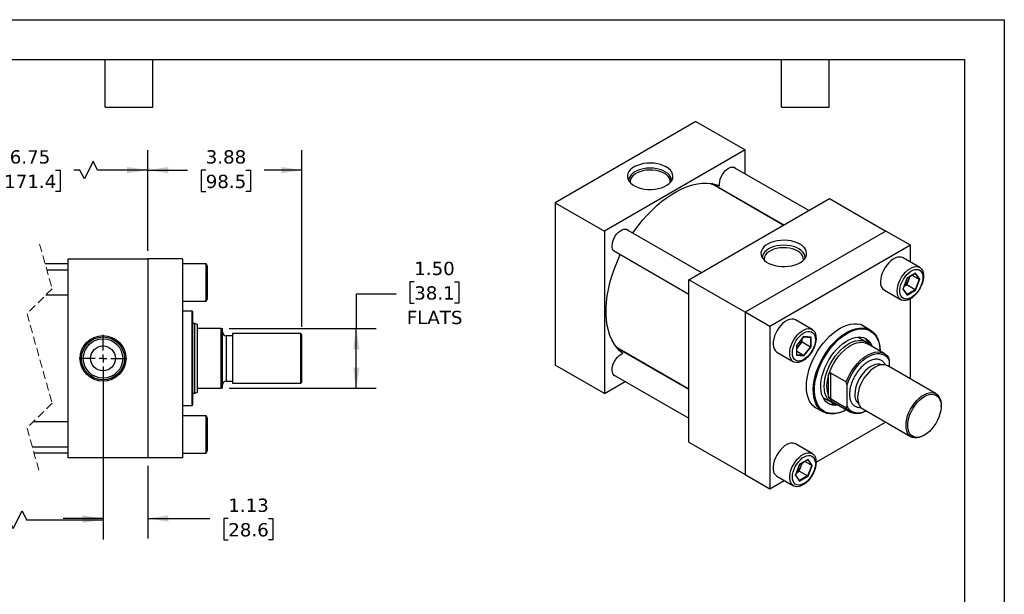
# Model space of a CAD drawing. Header units: inches. Extents: x 0 to 44, y 0 to 34.
# Tile 3 of 3: x 19.3 to 44, y 19.6 to 34. Entities that reach past the tile are written whole.
import ezdxf

# ---------------------------------------------------------------- set-up
doc = ezdxf.new("R2010")
doc.units = ezdxf.units.IN
doc.header["$LTSCALE"] = 4
doc.header["$MEASUREMENT"] = 0
for name, pattern in [('SLD-Center', [0.75, 0.6, -0.05, 0.05, -0.05]), ('SLD-Dashed', [0.075, 0.05, -0.025]), ('SLD-Solid', [0])]:
    doc.linetypes.add(name, pattern=pattern)
doc.layers.add('CENTER', color=40, linetype='SLD-Center')
doc.layers.add('DIMENSIONS', color=140, linetype='SLD-Solid', lineweight=25)
doc.layers.add('TEXT', color=140, linetype='SLD-Solid', lineweight=25)
doc.styles.add('SLDTEXTSTYLE0', font='VERDANA.TTF')
doc.dimstyles.new('SLDDIMSTYLE0', dxfattribs={"dimtxt": 0.339844, "dimasz": 0.52, "dimexe": 0, "dimexo": 0.0625, "dimgap": 0.084961, "dimtad": 0, "dimtih": 1, "dimtoh": 1, "dimrnd": 1e-09, "dimzin": 12, "dimdsep": 46, "dimtxsty": 'SLDTEXTSTYLE0', "dimsah": 1, "dimcen": 0.09, "dimadec": 0, "dimazin": 3, "dimtfac": 1, "dimtofl": 0, "dimtmove": 0, "dimatfit": 3, "dimfxl": 0, "dimfrac": 2, "dimtolj": 1, "dimtzin": 12, "dimarcsym": 0})
doc.dimstyles.new('SLDDIMSTYLE1', dxfattribs={"dimtxt": 0.339844, "dimasz": 0.52, "dimexe": 0, "dimexo": 0.0625, "dimgap": 0.084961, "dimtad": 0, "dimtih": 1, "dimtoh": 1, "dimrnd": 1e-09, "dimzin": 12, "dimdsep": 46, "dimtxsty": 'SLDTEXTSTYLE0', "dimsah": 1, "dimcen": 0.09, "dimadec": 0, "dimazin": 3, "dimtfac": 1, "dimtmove": 0, "dimatfit": 0, "dimfxl": 0, "dimfrac": 2, "dimtolj": 1, "dimtzin": 12, "dimarcsym": 0})
doc.dimstyles.new('SLDDIMSTYLE3', dxfattribs={"dimtxt": 0.339844, "dimasz": 0.52, "dimexe": 0, "dimexo": 0.0625, "dimgap": 0.084961, "dimtad": 0, "dimtih": 1, "dimtoh": 1, "dimrnd": 1e-09, "dimzin": 4, "dimdsep": 46, "dimtxsty": 'SLDTEXTSTYLE0', "dimsah": 1, "dimcen": 0.09, "dimadec": 0, "dimazin": 1, "dimtfac": 1, "dimtofl": 0, "dimtmove": 0, "dimatfit": 3, "dimfxl": 0, "dimfrac": 2, "dimtolj": 1, "dimtzin": 12, "dimarcsym": 0})

# ---------------------------------------------------------------- blocks, each defined once
blk = doc.blocks.new('_D_12')
at = {"layer": 'DIMENSIONS'}
for p, q in [((16.374, 28.185), (16.374, 30.718)), ((22.473, 28.185), (22.473, 30.718)), ((21.102, 30.44), (20.88, 29.996)), ((21.213, 30.218), (21.102, 30.44)), ((16.374, 30.218), (18.402, 30.218)), ((18.863, 30.218), (18.748, 30.218)), ((18.748, 30.218), (18.748, 29.678)), ((20.155, 30.218), (20.269, 30.218)), ((20.269, 30.218), (20.269, 29.678)), ((20.768, 30.218), (20.616, 30.218)), ((20.88, 29.996), (20.768, 30.218)), ((22.473, 30.218), (21.213, 30.218)), ((18.748, 29.678), (18.863, 29.678)), ((20.269, 29.678), (20.155, 29.678))]:
    blk.add_line(p, q, dxfattribs=at)
for points in [[(16.374, 30.218), (16.894, 30.138), (16.894, 30.298)], [(22.473, 30.218), (21.953, 30.298), (21.953, 30.138)]]:
    blk.add_solid(points, dxfattribs=at)
at = {"layer": 'DIMENSIONS', "char_height": 0.3333, "attachment_point": 1, "style": 'SLDTEXTSTYLE0'}
for s, insert in [('6.75', (19.004, 30.718)), ('171.4', (18.863, 30.101))]:
    blk.add_mtext(s, dxfattribs=dict(at, insert=insert))
blk = doc.blocks.new('_D_13')
at = {"layer": 'DIMENSIONS'}
for p, q in [((22.473, 28.185), (22.473, 30.718)), ((26.349, 26.279), (26.349, 30.718)), ((22.473, 30.218), (23.47, 30.218)), ((23.93, 30.218), (23.816, 30.218)), ((23.816, 30.218), (23.816, 29.678)), ((24.94, 30.218), (25.054, 30.218)), ((25.054, 30.218), (25.054, 29.678)), ((26.349, 30.218), (25.401, 30.218)), ((23.816, 29.678), (23.93, 29.678)), ((25.054, 29.678), (24.94, 29.678))]:
    blk.add_line(p, q, dxfattribs=at)
for points in [[(22.473, 30.218), (22.993, 30.138), (22.993, 30.298)], [(26.349, 30.218), (25.829, 30.298), (25.829, 30.138)]]:
    blk.add_solid(points, dxfattribs=at)
at = {"layer": 'DIMENSIONS', "char_height": 0.3333, "attachment_point": 1, "style": 'SLDTEXTSTYLE0'}
for s, insert in [('3.88', (23.93, 30.718)), ('98.5', (23.93, 30.101))]:
    blk.add_mtext(s, dxfattribs=dict(at, insert=insert))
blk = doc.blocks.new('_D_14')
at = {"layer": 'DIMENSIONS'}
for p, q in [((29.17, 27.413), (29.056, 27.413)), ((29.056, 27.413), (29.056, 26.873)), ((30.18, 27.413), (30.294, 27.413)), ((30.294, 27.413), (30.294, 26.873)), ((28.714, 27.096), (27.714, 27.096)), ((27.714, 27.096), (27.714, 26.235)), ((29.056, 26.873), (29.17, 26.873)), ((30.294, 26.873), (30.18, 26.873)), ((24.517, 26.235), (28.214, 26.235)), ((27.714, 24.735), (27.714, 26.235)), ((24.517, 24.735), (28.214, 24.735))]:
    blk.add_line(p, q, dxfattribs=at)
for points in [[(27.714, 26.235), (27.634, 25.715), (27.794, 25.715)], [(27.714, 24.735), (27.794, 25.255), (27.634, 25.255)]]:
    blk.add_solid(points, dxfattribs=at)
at = {"layer": 'DIMENSIONS', "char_height": 0.3333, "attachment_point": 1, "style": 'SLDTEXTSTYLE0'}
for s, insert in [('1.50', (29.17, 27.913)), ('38.1', (29.17, 27.297)), ('FLATS', (28.983, 26.681))]:
    blk.add_mtext(s, dxfattribs=dict(at, insert=insert))
blk = doc.blocks.new('_D_15')
at = {"layer": 'DIMENSIONS'}
for p, q in [((17.249, 25.285), (17.249, 20.929)), ((21.348, 25.285), (21.348, 20.929)), ((19.093, 21.206), (19.315, 21.651)), ((19.315, 21.651), (19.426, 21.429)), ((14.745, 21.429), (14.631, 21.429)), ((14.631, 21.429), (14.631, 20.889)), ((16.038, 21.429), (16.152, 21.429)), ((16.152, 21.429), (16.152, 20.889)), ((17.249, 21.429), (16.498, 21.429)), ((17.249, 21.429), (18.982, 21.429)), ((18.982, 21.429), (19.093, 21.206)), ((19.426, 21.429), (21.348, 21.429)), ((14.631, 20.889), (14.745, 20.889)), ((16.152, 20.889), (16.038, 20.889))]:
    blk.add_line(p, q, dxfattribs=at)
for points in [[(17.249, 21.429), (17.769, 21.349), (17.769, 21.509)], [(21.348, 21.429), (20.828, 21.509), (20.828, 21.349)]]:
    blk.add_solid(points, dxfattribs=at)
at = {"layer": 'DIMENSIONS', "char_height": 0.3333, "attachment_point": 1, "style": 'SLDTEXTSTYLE0'}
for s, insert in [('4.75', (14.887, 21.928)), ('120.6', (14.745, 21.312))]:
    blk.add_mtext(s, dxfattribs=dict(at, insert=insert))
blk = doc.blocks.new('_D_16')
at = {"layer": 'DIMENSIONS'}
for p, q in [((21.348, 25.285), (21.348, 20.96)), ((22.473, 22.785), (22.473, 20.96)), ((21.348, 21.46), (20.348, 21.46)), ((22.473, 21.46), (24.035, 21.46)), ((24.496, 21.46), (24.382, 21.46)), ((24.382, 21.46), (24.382, 20.92)), ((25.506, 21.46), (25.62, 21.46)), ((25.62, 21.46), (25.62, 20.92)), ((24.382, 20.92), (24.496, 20.92)), ((25.62, 20.92), (25.506, 20.92))]:
    blk.add_line(p, q, dxfattribs=at)
for points in [[(21.348, 21.46), (20.828, 21.54), (20.828, 21.38)], [(22.473, 21.46), (22.993, 21.38), (22.993, 21.54)]]:
    blk.add_solid(points, dxfattribs=at)
at = {"layer": 'DIMENSIONS', "char_height": 0.3333, "attachment_point": 1, "style": 'SLDTEXTSTYLE0'}
for s, insert in [('1.13', (24.496, 21.96)), ('28.6', (24.496, 21.343))]:
    blk.add_mtext(s, dxfattribs=dict(at, insert=insert))
blk = doc.blocks.new('SW_CENTERMARKSYMBOL_4')
at = {"layer": 'CENTER', "color": 0}
for p, q in [((0, 0.2), (0, 0.595)), ((-0.2, 0), (-0.595, 0)), ((0, 0), (-0.1, 0)), ((0, 0), (0, 0.1)), ((0, 0), (0, -0.1)), ((0, 0), (0.1, 0)), ((0.2, 0), (0.595, 0)), ((0, -0.2), (0, -0.595))]:
    blk.add_line(p, q, dxfattribs=at)

msp = doc.modelspace()

# ---------------------------------------------------------------- linework, layer by layer
at = {"color": 7, "linetype": 'SLD-Solid'}
for p, q in [((0, 34), (44, 34)), ((44, 34), (44, 0))]:
    msp.add_line(p, q, dxfattribs=at)
for p, q in [((36.248, 31.441), (32.712, 29.4)), ((36.248, 31.441), (37.485, 30.726)), ((37.485, 30.726), (33.95, 28.685)), ((37.485, 30.124), (37.485, 30.726)), ((39.084, 29.201), (37.19, 30.294)), ((36.677, 29.87), (36.662, 29.878)), ((36.682, 29.866), (38.459, 28.84)), ((38.446, 28.832), (36.706, 29.836)), ((36.071, 27.461), (39.606, 29.502)), ((39.606, 29.502), (41.021, 28.685)), ((32.712, 29.4), (33.95, 28.685)), ((32.712, 29.4), (32.712, 25.317)), ((37.485, 29.386), (37.485, 29.402)), ((36.383, 27.641), (34.489, 28.735)), ((33.95, 28.685), (33.95, 24.603)), ((41.021, 28.685), (37.485, 26.644)), ((41.639, 28.328), (41.021, 28.685)), ((41.639, 28.328), (38.104, 26.287)), ((41.639, 27.906), (41.639, 28.328)), ((20.473, 22.985), (20.473, 27.985)), ((20.473, 27.985), (22.473, 27.985)), ((22.473, 27.985), (22.473, 22.985)), ((23.348, 27.985), (22.473, 27.985)), ((23.348, 27.985), (23.348, 22.985)), ((34.176, 28.194), (36.071, 27.1)), ((41.874, 27.771), (41.457, 28.012)), ((20.473, 27.86), (19.894, 27.86)), ((23.938, 27.864), (23.348, 27.864)), ((23.973, 27.804), (23.938, 27.864)), ((23.938, 26.926), (23.938, 27.864)), ((23.973, 26.986), (23.973, 27.804)), ((20.473, 27.707), (19.937, 27.707)), ((41.558, 27.502), (41.452, 27.228)), ((41.455, 27.232), (41.559, 27.499)), ((41.77, 27.624), (41.558, 27.502)), ((41.559, 27.499), (41.765, 27.618)), ((41.6, 27.462), (41.63, 27.54)), ((41.861, 27.472), (41.687, 27.573)), ((41.861, 27.472), (41.759, 27.209)), ((41.761, 27.615), (41.861, 27.472)), ((41.876, 27.473), (41.77, 27.624)), ((41.77, 27.2), (41.876, 27.473)), ((37.485, 26.644), (36.071, 27.461)), ((36.071, 23.378), (36.071, 27.461)), ((41.452, 27.228), (41.558, 27.077)), ((41.557, 27.09), (41.456, 27.233)), ((41.478, 27.289), (41.549, 27.331)), ((41.549, 27.331), (41.6, 27.462)), ((41.759, 27.209), (41.549, 27.331)), ((19.914, 27.082), (20.473, 27.082)), ((23.938, 26.926), (23.973, 26.986)), ((40.988, 27.2), (41.405, 26.959)), ((41.759, 27.209), (41.555, 27.092)), ((41.558, 27.077), (41.77, 27.2)), ((41.639, 24.968), (41.639, 26.982)), ((23.348, 26.926), (23.938, 26.926)), ((23.585, 26.672), (23.348, 26.672)), ((23.605, 26.652), (23.585, 26.672)), ((23.585, 24.298), (23.585, 26.672)), ((23.605, 25.485), (23.605, 26.652)), ((37.485, 26.644), (37.485, 22.562)), ((38.104, 26.287), (37.485, 26.644)), ((23.659, 26.36), (23.605, 26.36)), ((23.724, 26.336), (23.659, 26.36)), ((23.659, 24.61), (23.659, 26.36)), ((23.724, 26.266), (23.724, 26.336)), ((23.724, 24.704), (23.724, 26.266)), ((24.317, 26.235), (23.755, 26.235)), ((24.317, 24.735), (24.317, 26.235)), ((24.317, 26.235), (24.349, 26.235)), ((24.349, 24.735), (24.349, 26.235)), ((38.104, 26.287), (38.104, 22.205)), ((39.173, 26.212), (38.755, 26.453)), ((40.633, 26.198), (40.396, 26.334)), ((24.599, 26.054), (24.444, 26.054)), ((24.444, 26.054), (24.444, 24.915)), ((26.317, 26.11), (24.599, 26.11)), ((24.599, 26.11), (24.599, 24.86)), ((26.349, 26.079), (26.317, 26.11)), ((26.317, 24.86), (26.317, 26.11)), ((26.349, 25.485), (26.349, 26.079)), ((38.963, 26.036), (38.779, 25.808)), ((38.782, 25.808), (38.962, 26.032)), ((38.96, 26.03), (39.135, 26.014)), ((39.147, 26.02), (38.963, 26.036)), ((39.133, 26.015), (39.133, 25.779)), ((39.147, 25.775), (39.147, 26.02)), ((40.529, 25.897), (40.316, 26.02)), ((34.273, 25.74), (34.287, 25.731)), ((38.779, 25.808), (38.779, 25.563)), ((38.782, 25.57), (38.782, 25.808)), ((38.782, 25.726), (38.834, 25.791)), ((38.834, 25.791), (38.923, 25.901)), ((38.923, 25.901), (38.923, 25.983)), ((38.923, 25.901), (39.133, 25.779)), ((39.133, 25.779), (38.956, 25.56)), ((38.963, 25.546), (39.147, 25.775)), ((40.983, 25.608), (40.563, 25.85)), ((36.071, 24.702), (34.293, 25.728)), ((34.321, 25.721), (34.346, 25.698)), ((34.331, 25.722), (36.071, 24.718)), ((38.286, 25.64), (38.704, 25.399)), ((38.779, 25.563), (38.963, 25.546)), ((38.956, 25.56), (38.782, 25.66)), ((38.956, 25.56), (38.782, 25.575)), ((23.605, 24.318), (23.605, 25.485)), ((26.349, 24.891), (26.349, 25.485)), ((33.95, 24.603), (32.712, 25.317)), ((35.097, 25.265), (35.11, 25.273)), ((42.284, 24.595), (41.069, 25.297)), ((41.11, 25.435), (41.11, 25.273)), ((34.176, 25.074), (36.071, 23.981)), ((39.585, 24.517), (39.585, 25.071)), ((39.629, 25.123), (40.027, 24.894)), ((39.629, 25.123), (39.629, 24.465)), ((24.444, 24.915), (24.599, 24.915)), ((24.599, 24.86), (26.317, 24.86)), ((26.317, 24.86), (26.349, 24.891)), ((33.95, 24.603), (34.472, 24.904)), ((40.049, 24.28), (40.049, 24.823)), ((23.605, 24.61), (23.659, 24.61)), ((23.659, 24.61), (23.724, 24.633)), ((23.724, 24.633), (23.724, 24.704)), ((23.755, 24.735), (24.317, 24.735)), ((24.349, 24.735), (24.317, 24.735)), ((39.441, 24.505), (39.654, 24.381)), ((23.348, 24.298), (23.585, 24.298)), ((23.585, 24.298), (23.605, 24.318)), ((39.209, 24.278), (39.446, 24.142)), ((40.027, 24.235), (39.629, 24.465)), ((39.712, 24.375), (40.132, 24.133)), ((42.413, 24.284), (42.413, 24.309)), ((23.938, 24.044), (23.348, 24.044)), ((23.973, 23.984), (23.938, 24.044)), ((23.938, 23.106), (23.938, 24.044)), ((40.444, 24.214), (41.659, 23.513)), ((20.473, 23.887), (19.594, 23.887)), ((23.973, 23.575), (23.973, 23.984)), ((39.27, 22.878), (41.015, 23.885)), ((23.973, 23.166), (23.973, 23.575)), ((41.972, 23.544), (41.994, 23.557)), ((19.571, 23.262), (20.473, 23.262)), ((36.071, 23.378), (37.485, 22.562)), ((39.173, 23.092), (38.755, 23.333)), ((19.614, 23.11), (20.473, 23.11)), ((23.348, 23.106), (23.938, 23.106)), ((23.938, 23.106), (23.973, 23.166)), ((22.473, 22.985), (20.473, 22.985)), ((23.348, 22.985), (22.473, 22.985)), ((38.857, 22.823), (38.751, 22.549)), ((38.754, 22.553), (38.858, 22.82)), ((38.848, 22.652), (38.899, 22.784)), ((39.069, 22.946), (38.857, 22.823)), ((38.858, 22.82), (39.064, 22.939)), ((38.899, 22.784), (38.929, 22.861)), ((39.16, 22.794), (38.986, 22.894)), ((39.16, 22.794), (39.058, 22.531)), ((39.06, 22.937), (39.16, 22.794)), ((39.175, 22.795), (39.069, 22.946)), ((39.069, 22.521), (39.175, 22.795)), ((37.485, 22.562), (38.104, 22.205)), ((38.286, 22.521), (38.704, 22.28)), ((38.751, 22.549), (38.857, 22.398)), ((38.856, 22.411), (38.755, 22.555)), ((38.777, 22.611), (38.848, 22.652)), ((39.058, 22.531), (38.848, 22.652)), ((39.058, 22.531), (38.854, 22.413)), ((38.857, 22.398), (39.069, 22.521)), ((38.104, 22.205), (38.469, 22.416))]:
    msp.add_line(p, q)
at = {"color": 7, "linetype": 'SLD-Dashed', "lineweight": 18}
for p, q in [((19.754, 28.36), (20.069, 27.237)), ((20.069, 27.237), (19.439, 26.607)), ((19.439, 26.607), (20.069, 24.362)), ((20.069, 24.362), (19.439, 23.732)), ((19.439, 23.732), (19.754, 22.61))]:
    msp.add_line(p, q, dxfattribs=at)
at = {"flags": 128}
for points in [[(35.505, 30.297), (35.438, 30.33), (35.363, 30.357), (35.283, 30.377), (35.197, 30.389), (35.11, 30.394), (35.022, 30.391), (34.936, 30.381), (34.854, 30.363), (34.778, 30.338), (34.709, 30.306), (34.649, 30.269), (34.6, 30.227), (34.563, 30.181), (34.538, 30.132), (34.526, 30.082), (34.528, 30.031), (34.543, 29.981), (34.571, 29.933), (34.611, 29.888), (34.663, 29.847), (34.725, 29.811), (34.796, 29.781), (34.874, 29.758), (34.957, 29.742), (35.044, 29.733), (35.132, 29.732), (35.219, 29.739), (35.303, 29.753), (35.383, 29.775), (35.456, 29.803), (35.52, 29.838), (35.575, 29.878), (35.618, 29.922), (35.649, 29.969), (35.668, 30.019), (35.673, 30.069), (35.664, 30.12), (35.643, 30.169), (35.608, 30.216), (35.562, 30.259), (35.505, 30.297)], [(35.48, 30.177), (35.416, 30.209), (35.344, 30.234), (35.266, 30.253), (35.183, 30.264), (35.099, 30.268), (35.015, 30.264), (34.932, 30.253), (34.854, 30.234), (34.782, 30.209), (34.718, 30.177), (34.663, 30.14), (34.619, 30.098), (34.586, 30.053), (34.566, 30.005), (34.56, 29.957), (34.56, 29.949)], [(35.456, 30.134), (35.392, 30.166), (35.32, 30.19), (35.243, 30.208), (35.161, 30.217), (35.078, 30.219), (34.995, 30.214), (34.916, 30.2), (34.841, 30.179), (34.773, 30.151), (34.714, 30.117), (34.666, 30.078), (34.629, 30.034), (34.605, 29.988), (34.595, 29.941), (34.596, 29.903)], [(36.846, 29.823), (36.842, 29.874), (36.847, 29.93), (36.861, 29.989), (36.884, 30.048), (36.914, 30.106), (36.951, 30.16), (36.993, 30.206), (37.038, 30.245), (37.084, 30.273), (37.129, 30.291), (37.172, 30.296), (37.211, 30.289), (37.244, 30.27), (37.259, 30.254)], [(35.601, 29.903), (35.603, 29.916), (35.6, 29.965), (35.582, 30.012), (35.552, 30.056), (35.509, 30.098), (35.456, 30.134)], [(35.638, 29.949), (35.638, 29.957), (35.631, 30.005), (35.612, 30.053), (35.579, 30.098), (35.535, 30.14), (35.48, 30.177)], [(34.664, 28.634), (34.69, 28.672), (34.797, 28.818), (34.909, 28.958), (35.025, 29.09), (35.146, 29.215), (35.269, 29.33), (35.396, 29.436), (35.524, 29.533), (35.653, 29.618), (35.782, 29.693), (35.912, 29.757), (36.04, 29.808), (36.166, 29.848), (36.289, 29.875), (36.41, 29.89), (36.527, 29.892), (36.639, 29.881), (36.745, 29.859), (36.846, 29.823)], [(36.706, 29.836), (36.661, 29.86), (36.603, 29.886)], [(36.734, 29.836), (36.709, 29.843), (36.703, 29.845)], [(36.844, 29.756), (36.835, 29.765), (36.766, 29.817)], [(37.162, 29.589), (37.177, 29.57), (37.186, 29.559)], [(34.245, 28.154), (34.236, 28.156), (34.201, 28.171), (34.174, 28.197), (34.154, 28.234), (34.143, 28.28), (34.141, 28.332), (34.149, 28.389), (34.166, 28.449), (34.192, 28.508), (34.224, 28.565), (34.263, 28.616), (34.306, 28.661), (34.351, 28.696), (34.398, 28.721), (34.442, 28.734), (34.484, 28.736), (34.521, 28.725), (34.552, 28.702), (34.558, 28.695)], [(38.863, 28.358), (38.796, 28.392), (38.722, 28.418), (38.641, 28.438), (38.556, 28.451), (38.468, 28.455), (38.381, 28.453), (38.295, 28.442), (38.213, 28.424), (38.136, 28.399), (38.067, 28.367), (38.008, 28.33), (37.958, 28.288), (37.921, 28.242), (37.896, 28.193), (37.884, 28.143), (37.886, 28.092), (37.901, 28.043), (37.929, 27.994), (37.97, 27.949), (38.022, 27.908), (38.084, 27.873), (38.155, 27.843), (38.233, 27.819), (38.316, 27.803), (38.402, 27.794), (38.49, 27.793), (38.577, 27.8), (38.662, 27.815), (38.741, 27.836), (38.814, 27.865), (38.878, 27.899), (38.933, 27.939), (38.976, 27.983), (39.008, 28.03), (39.026, 28.08), (39.031, 28.131), (39.023, 28.181), (39.001, 28.23), (38.967, 28.277), (38.92, 28.32), (38.863, 28.358)], [(38.839, 28.238), (38.774, 28.27), (38.702, 28.295), (38.624, 28.314), (38.542, 28.325), (38.457, 28.329), (38.373, 28.325), (38.291, 28.314), (38.213, 28.295), (38.14, 28.27), (38.076, 28.238), (38.021, 28.201), (37.977, 28.159), (37.945, 28.114), (37.925, 28.067), (37.918, 28.018), (37.918, 28.01)], [(38.807, 28.184), (38.745, 28.215), (38.675, 28.239), (38.599, 28.256), (38.519, 28.266), (38.437, 28.267), (38.356, 28.262), (38.277, 28.248), (38.204, 28.227), (38.137, 28.2), (38.08, 28.167), (38.032, 28.128), (37.996, 28.086), (37.973, 28.041), (37.963, 27.994), (37.965, 27.954)], [(38.996, 28.01), (38.996, 28.018), (38.99, 28.067), (38.97, 28.114), (38.938, 28.159), (38.894, 28.201), (38.839, 28.238)], [(34.412, 25.607), (34.331, 25.677), (34.258, 25.758), (34.193, 25.85), (34.137, 25.952), (34.089, 26.064), (34.051, 26.185), (34.022, 26.314), (34.003, 26.451), (33.993, 26.594), (33.993, 26.744), (34.003, 26.898), (34.022, 27.057), (34.051, 27.22), (34.089, 27.385), (34.137, 27.551), (34.193, 27.719), (34.258, 27.885), (34.331, 28.051), (34.351, 28.093)], [(38.95, 27.954), (38.952, 27.97), (38.949, 28.017), (38.932, 28.064), (38.902, 28.107), (38.86, 28.148), (38.807, 28.184)], [(41.457, 28.012), (41.419, 28.027), (41.371, 28.034), (41.319, 28.028), (41.264, 28.01), (41.208, 27.98), (41.152, 27.94), (41.098, 27.89), (41.048, 27.831), (41.003, 27.767), (40.964, 27.697), (40.933, 27.625), (40.909, 27.553), (40.895, 27.482), (40.89, 27.414)], [(41.308, 27.173), (41.313, 27.241), (41.327, 27.312), (41.35, 27.384), (41.382, 27.456), (41.42, 27.526), (41.466, 27.59), (41.516, 27.649), (41.57, 27.699), (41.625, 27.739), (41.682, 27.769), (41.737, 27.787), (41.789, 27.793), (41.837, 27.786), (41.879, 27.768), (41.914, 27.738), (41.942, 27.697), (41.96, 27.646), (41.97, 27.588), (41.97, 27.523), (41.96, 27.453), (41.942, 27.381), (41.914, 27.309), (41.879, 27.238), (41.837, 27.171), (41.789, 27.109), (41.737, 27.055), (41.682, 27.009), (41.625, 26.974), (41.57, 26.95), (41.516, 26.938), (41.466, 26.938), (41.42, 26.951), (41.382, 26.975), (41.35, 27.011), (41.327, 27.057), (41.313, 27.111), (41.308, 27.173)], [(41.953, 27.518), (41.949, 27.455), (41.935, 27.39), (41.912, 27.323), (41.882, 27.257), (41.844, 27.194), (41.801, 27.136), (41.753, 27.085), (41.703, 27.042), (41.651, 27.009), (41.6, 26.988), (41.55, 26.978), (41.505, 26.98), (41.464, 26.994), (41.43, 27.019), (41.403, 27.055), (41.385, 27.101), (41.376, 27.154), (41.376, 27.214), (41.385, 27.278), (41.403, 27.345), (41.43, 27.412), (41.464, 27.477), (41.505, 27.537), (41.55, 27.592), (41.6, 27.639), (41.651, 27.677), (41.703, 27.704), (41.753, 27.72), (41.801, 27.724), (41.844, 27.716), (41.882, 27.696), (41.912, 27.665), (41.935, 27.624), (41.949, 27.574), (41.953, 27.518)], [(38.755, 26.453), (38.75, 26.455), (38.707, 26.471), (38.658, 26.474), (38.605, 26.465), (38.549, 26.444), (38.493, 26.412), (38.437, 26.369), (38.384, 26.316), (38.335, 26.256), (38.291, 26.19), (38.254, 26.12), (38.225, 26.048), (38.204, 25.975), (38.192, 25.905), (38.19, 25.839), (38.197, 25.779), (38.213, 25.726), (38.239, 25.683), (38.272, 25.65), (38.286, 25.64)], [(38.938, 25.422), (38.882, 25.396), (38.828, 25.38), (38.777, 25.378), (38.73, 25.387), (38.689, 25.409), (38.656, 25.442), (38.631, 25.485), (38.614, 25.538), (38.607, 25.598), (38.609, 25.664), (38.621, 25.734), (38.642, 25.807), (38.672, 25.879), (38.709, 25.949), (38.753, 26.015), (38.802, 26.075), (38.855, 26.128), (38.91, 26.171), (38.967, 26.203), (39.022, 26.224), (39.075, 26.233), (39.124, 26.23), (39.168, 26.214), (39.205, 26.187), (39.235, 26.149), (39.255, 26.101), (39.267, 26.044), (39.27, 25.98), (39.263, 25.912), (39.246, 25.84), (39.221, 25.768), (39.187, 25.696), (39.147, 25.628), (39.1, 25.564), (39.049, 25.508), (38.994, 25.46), (38.938, 25.422)], [(39.347, 24.199), (39.306, 24.215), (39.244, 24.251), (39.188, 24.298), (39.14, 24.356), (39.1, 24.424), (39.068, 24.501), (39.045, 24.586), (39.031, 24.679), (39.027, 24.779), (39.031, 24.883), (39.045, 24.992), (39.068, 25.104), (39.1, 25.218), (39.14, 25.332), (39.188, 25.445), (39.244, 25.557), (39.306, 25.665), (39.375, 25.769), (39.449, 25.868), (39.528, 25.959), (39.61, 26.044), (39.696, 26.119), (39.783, 26.186), (39.872, 26.242), (39.96, 26.288), (40.047, 26.322), (40.133, 26.345), (40.215, 26.356), (40.294, 26.355), (40.368, 26.343), (40.437, 26.318), (40.499, 26.282), (40.534, 26.255)], [(40.027, 24.194), (39.95, 24.154), (39.862, 24.12), (39.775, 24.097), (39.692, 24.087), (39.613, 24.089), (39.539, 24.103), (39.47, 24.129), (39.407, 24.167), (39.352, 24.216), (39.305, 24.276), (39.266, 24.346), (39.236, 24.426), (39.214, 24.514), (39.202, 24.609), (39.2, 24.711), (39.207, 24.818), (39.224, 24.929), (39.25, 25.043), (39.284, 25.158), (39.328, 25.273), (39.379, 25.387), (39.438, 25.499), (39.503, 25.607), (39.575, 25.709), (39.652, 25.806), (39.733, 25.896), (39.818, 25.977), (39.906, 26.049), (39.994, 26.112), (40.084, 26.163), (40.173, 26.204), (40.26, 26.232), (40.345, 26.249), (40.426, 26.253), (40.503, 26.245), (40.575, 26.225), (40.64, 26.193), (40.699, 26.149), (40.751, 26.095), (40.794, 26.029), (40.829, 25.954), (40.854, 25.87), (40.871, 25.779), (40.878, 25.68), (40.878, 25.668)], [(38.963, 26.125), (39.015, 26.15), (39.065, 26.163), (39.111, 26.164), (39.153, 26.153), (39.189, 26.13), (39.218, 26.096), (39.238, 26.053), (39.249, 26.001), (39.252, 25.943), (39.245, 25.88), (39.229, 25.813), (39.204, 25.747), (39.172, 25.681), (39.133, 25.619), (39.088, 25.563), (39.04, 25.514), (38.989, 25.474), (38.937, 25.444), (38.886, 25.425), (38.837, 25.418), (38.793, 25.423), (38.754, 25.44), (38.722, 25.468), (38.697, 25.506), (38.681, 25.554), (38.674, 25.609), (38.676, 25.671), (38.688, 25.736), (38.708, 25.802), (38.737, 25.869), (38.773, 25.933), (38.815, 25.992), (38.861, 26.045), (38.911, 26.09), (38.963, 26.125)], [(40.027, 24.194), (40.009, 24.185), (39.922, 24.145), (39.836, 24.117), (39.753, 24.101), (39.673, 24.096), (39.597, 24.104), (39.527, 24.124), (39.462, 24.155), (39.404, 24.198), (39.354, 24.252), (39.311, 24.316), (39.277, 24.39), (39.252, 24.473), (39.235, 24.563), (39.228, 24.66), (39.231, 24.763), (39.242, 24.87), (39.263, 24.981), (39.293, 25.093), (39.331, 25.207), (39.378, 25.319), (39.432, 25.431), (39.494, 25.539), (39.561, 25.642), (39.634, 25.741), (39.712, 25.832), (39.794, 25.917), (39.879, 25.992), (39.966, 26.058), (40.053, 26.114)], [(39.83, 24.307), (39.821, 24.306), (39.749, 24.301), (39.681, 24.308), (39.618, 24.327), (39.562, 24.358), (39.512, 24.4), (39.47, 24.453), (39.436, 24.516), (39.41, 24.588), (39.394, 24.667), (39.387, 24.754), (39.389, 24.847), (39.401, 24.944), (39.422, 25.044), (39.452, 25.145), (39.49, 25.247), (39.536, 25.348), (39.589, 25.446), (39.649, 25.54), (39.714, 25.629), (39.785, 25.711), (39.859, 25.785), (39.935, 25.851), (40.014, 25.907), (40.093, 25.953), (40.171, 25.987), (40.248, 26.01), (40.322, 26.021), (40.392, 26.02), (40.458, 26.007), (40.517, 25.982), (40.571, 25.945), (40.617, 25.898), (40.655, 25.84), (40.681, 25.782)], [(40.053, 26.114), (40.141, 26.16), (40.228, 26.194), (40.312, 26.216), (40.394, 26.226), (40.472, 26.224), (40.545, 26.211), (40.613, 26.185), (40.674, 26.148), (40.729, 26.099), (40.775, 26.04), (40.814, 25.971), (40.843, 25.893), (40.864, 25.806), (40.876, 25.712), (40.878, 25.669)], [(34.236, 25.787), (34.288, 25.749), (34.331, 25.722)], [(39.473, 24.782), (39.478, 24.873), (39.492, 24.967), (39.515, 25.064), (39.547, 25.163), (39.587, 25.261), (39.635, 25.357), (39.689, 25.449), (39.75, 25.538), (39.816, 25.62), (39.886, 25.694), (39.959, 25.761), (40.035, 25.818), (40.111, 25.864), (40.187, 25.9), (40.261, 25.924), (40.333, 25.936), (40.401, 25.937), (40.465, 25.925), (40.522, 25.901), (40.574, 25.865), (40.618, 25.819), (40.618, 25.819)], [(39.585, 25.071), (39.62, 25.171), (39.664, 25.27), (39.716, 25.367), (39.775, 25.459), (39.84, 25.546), (39.91, 25.625), (39.984, 25.696), (40.06, 25.758), (40.137, 25.808), (40.215, 25.847), (40.291, 25.874), (40.365, 25.888), (40.435, 25.889), (40.5, 25.877), (40.558, 25.853), (40.563, 25.85)], [(40.58, 25.86), (40.573, 25.895), (40.566, 25.924)], [(34.245, 25.035), (34.224, 25.04), (34.192, 25.059), (34.166, 25.089), (34.149, 25.129), (34.141, 25.177), (34.143, 25.231), (34.154, 25.289), (34.174, 25.349), (34.201, 25.407), (34.236, 25.463), (34.276, 25.512), (34.32, 25.554), (34.366, 25.586), (34.412, 25.607)], [(34.378, 25.68), (34.457, 25.647), (34.469, 25.643)], [(40.027, 24.894), (40.067, 24.992), (40.115, 25.088), (40.171, 25.18), (40.232, 25.268), (40.299, 25.349), (40.37, 25.423), (40.443, 25.488), (40.519, 25.542), (40.595, 25.586), (40.671, 25.619), (40.745, 25.64), (40.816, 25.648), (40.882, 25.643), (40.944, 25.627), (40.999, 25.598), (41.047, 25.557), (41.088, 25.506)], [(40.049, 24.823), (40.083, 24.919), (40.126, 25.014), (40.176, 25.106), (40.232, 25.194), (40.295, 25.277), (40.362, 25.353), (40.432, 25.421), (40.505, 25.479), (40.579, 25.528), (40.654, 25.565), (40.726, 25.591), (40.797, 25.604), (40.864, 25.606), (40.926, 25.595), (40.983, 25.572), (41.033, 25.537), (41.075, 25.491), (41.11, 25.435)], [(34.811, 25.445), (34.797, 25.447), (34.774, 25.451)], [(40.91, 25.323), (40.865, 25.336), (40.811, 25.338), (40.753, 25.329), (40.693, 25.308), (40.631, 25.275), (40.57, 25.231), (40.51, 25.178), (40.454, 25.116), (40.402, 25.048), (40.356, 24.974), (40.317, 24.896), (40.286, 24.817), (40.263, 24.738), (40.249, 24.66), (40.244, 24.587)], [(41.069, 25.297), (41.063, 25.3), (41.013, 25.319), (40.958, 25.326), (40.899, 25.321), (40.836, 25.304), (40.772, 25.275), (40.708, 25.235), (40.644, 25.185), (40.583, 25.126), (40.526, 25.058), (40.473, 24.985), (40.427, 24.906), (40.388, 24.825), (40.356, 24.741), (40.333, 24.658), (40.319, 24.578), (40.314, 24.501)], [(39.767, 24.344), (39.75, 24.346), (39.689, 24.364), (39.635, 24.394), (39.587, 24.435), (39.547, 24.487), (39.515, 24.548), (39.492, 24.619), (39.478, 24.697), (39.473, 24.782)], [(40.314, 24.501), (40.319, 24.429), (40.333, 24.364), (40.356, 24.308), (40.388, 24.261), (40.427, 24.225), (40.444, 24.214)], [(41.53, 23.799), (41.534, 23.876), (41.548, 23.957), (41.571, 24.04), (41.603, 24.123), (41.642, 24.205), (41.689, 24.283), (41.741, 24.357), (41.799, 24.424), (41.86, 24.483), (41.923, 24.534), (41.988, 24.573), (42.052, 24.602), (42.114, 24.62), (42.174, 24.625), (42.229, 24.618), (42.278, 24.599), (42.321, 24.568), (42.357, 24.526), (42.384, 24.475), (42.403, 24.414), (42.412, 24.346), (42.413, 24.309)], [(41.994, 24.526), (42.056, 24.557), (42.117, 24.576), (42.176, 24.583), (42.23, 24.579), (42.279, 24.562), (42.322, 24.533), (42.357, 24.494), (42.384, 24.444), (42.403, 24.386), (42.412, 24.319), (42.412, 24.247), (42.403, 24.17), (42.384, 24.09), (42.357, 24.009), (42.322, 23.929), (42.279, 23.851), (42.23, 23.777), (42.176, 23.71), (42.117, 23.65), (42.056, 23.598), (41.994, 23.557), (41.931, 23.526), (41.87, 23.507), (41.811, 23.499), (41.757, 23.504), (41.708, 23.521), (41.665, 23.55), (41.63, 23.589), (41.603, 23.639), (41.584, 23.697), (41.575, 23.763), (41.575, 23.836), (41.584, 23.913), (41.603, 23.993), (41.63, 24.074), (41.665, 24.154), (41.708, 24.232), (41.757, 24.305), (41.811, 24.373), (41.87, 24.433), (41.931, 24.485), (41.994, 24.526)], [(39.649, 24.336), (39.678, 24.344), (39.712, 24.356)], [(40.532, 24.163), (40.505, 24.151), (40.432, 24.125), (40.362, 24.111), (40.295, 24.11), (40.232, 24.121), (40.176, 24.144), (40.126, 24.178), (40.083, 24.224), (40.049, 24.28)], [(40.534, 24.162), (40.519, 24.155), (40.443, 24.122), (40.37, 24.102), (40.299, 24.093), (40.232, 24.098), (40.171, 24.114), (40.115, 24.143), (40.067, 24.184), (40.027, 24.235)], [(41.972, 23.544), (41.923, 23.519), (41.86, 23.496), (41.799, 23.485), (41.741, 23.486), (41.689, 23.499), (41.642, 23.524), (41.603, 23.56), (41.571, 23.607), (41.548, 23.663), (41.534, 23.727), (41.53, 23.799)], [(38.755, 23.333), (38.74, 23.341), (38.695, 23.354), (38.645, 23.354), (38.591, 23.342), (38.535, 23.318), (38.479, 23.283), (38.424, 23.237), (38.372, 23.183), (38.324, 23.121), (38.282, 23.054), (38.246, 22.983), (38.219, 22.91), (38.2, 22.838), (38.191, 22.769), (38.191, 22.704), (38.2, 22.645), (38.219, 22.595), (38.246, 22.554), (38.282, 22.524), (38.286, 22.521)], [(39.27, 22.878), (39.265, 22.81), (39.251, 22.739), (39.228, 22.667), (39.196, 22.595), (39.158, 22.525), (39.112, 22.46), (39.062, 22.402), (39.008, 22.352), (38.952, 22.312), (38.896, 22.282), (38.841, 22.264), (38.789, 22.258), (38.741, 22.264), (38.699, 22.283), (38.664, 22.313), (38.636, 22.354), (38.617, 22.404), (38.608, 22.463), (38.608, 22.528), (38.617, 22.597), (38.636, 22.669), (38.664, 22.742), (38.699, 22.813), (38.741, 22.88), (38.789, 22.942), (38.841, 22.996), (38.896, 23.042), (38.952, 23.077), (39.008, 23.101), (39.062, 23.113), (39.112, 23.113), (39.158, 23.1), (39.196, 23.076), (39.228, 23.04), (39.251, 22.994), (39.265, 22.94), (39.27, 22.878)], [(38.674, 22.505), (38.678, 22.567), (38.692, 22.633), (38.715, 22.7), (38.745, 22.766), (38.783, 22.829), (38.826, 22.887), (38.874, 22.938), (38.924, 22.981), (38.976, 23.013), (39.027, 23.035), (39.077, 23.045), (39.122, 23.043), (39.163, 23.029), (39.197, 23.003), (39.223, 22.967), (39.242, 22.922), (39.251, 22.868), (39.251, 22.808), (39.242, 22.744), (39.223, 22.678), (39.197, 22.611), (39.163, 22.546), (39.122, 22.485), (39.077, 22.431), (39.027, 22.384), (38.976, 22.346), (38.924, 22.319), (38.874, 22.303), (38.826, 22.299), (38.783, 22.307), (38.745, 22.327), (38.715, 22.357), (38.692, 22.398), (38.678, 22.448), (38.674, 22.505)]]:
    msp.add_lwpolyline(points, dxfattribs=at)
for radius in [0.574, 0.539, 0.495, 0.313]:
    msp.add_circle((21.348, 25.485), radius)
for centre, radius, start, end in [((36.764, 29.937), 0.11, 217.1041, 262.8851), ((41.222, 27.606), 0.401, 310.5029, 349.3264), ((41.268, 27.593), 0.357, 338.493, 350.4743), ((41.12, 27.389), 0.231, 173.6295, 235.0583), ((41.226, 27.603), 0.4, 309.3673, 339.3456), ((24.444, 26.149), 0.095, 180.0001, 270), ((40.271, 25.692), 0.375, 18.9973, 53.1528), ((38.521, 26.046), 0.401, 310.6807, 349.5002), ((38.555, 26.013), 0.357, 309.5322, 321.5066), ((38.519, 26.047), 0.407, 320.8931, 350.3971), ((34.273, 25.622), 0.11, 37.1041, 82.8851), ((40.322, 24.794), 0.787, 159.4237, 200.5763), ((24.444, 24.82), 0.095, 90, 179.9999), ((39.875, 24.649), 0.318, 204.3551, 239.1366), ((40.537, 24.56), 0.295, 174.7714, 228.4118), ((39.704, 24.717), 0.384, 247.2735, 280.5871), ((38.524, 22.925), 0.4, 309.3673, 339.3456), ((38.52, 22.927), 0.401, 310.5265, 349.3028), ((38.566, 22.915), 0.357, 338.493, 350.4743)]:
    msp.add_arc(centre, radius, start, end)
for centre, major_axis, ratio, start_param, end_param in [((41.551, 27.506), (0.00803, -0.00688), 0.218443, 0.076768, 0.708711), ((41.763, 27.628), (0.0025, 0.0112), 0.697888, 3.709727, 4.495206), ((41.869, 27.477), (0.0108, 0.0013), 0.565682, 3.786495, 5.357291), ((41.445, 27.232), (0.0108, 0.0013), 0.565682, 5.357291, 5.989234), ((41.551, 27.081), (0.0025, 0.0112), 0.697888, 4.495206, 5.715051), ((41.763, 27.204), (0.00803, -0.00688), 0.218443, 0.708711, 2.279507), ((38.956, 26.04), (-0.00425, 0.00999), 0.565758, 3.435631, 4.067595), ((39.14, 26.024), (0.00843, 0.00771), 0.697875, 3.709669, 4.92971), ((38.772, 25.812), (0.00997, -0.00351), 0.218312, 5.574505, 6.206468), ((39.14, 25.779), (0.00997, -0.00351), 0.218312, 4.003708, 5.574505), ((38.772, 25.567), (0.00843, 0.00771), 0.697875, 4.92971, 5.715109), ((38.956, 25.55), (-0.00425, 0.00999), 0.565758, 4.067595, 5.638391), ((38.85, 22.827), (0.00803, -0.00688), 0.218443, 0.076768, 0.708711), ((39.062, 22.95), (0.0025, 0.0112), 0.697888, 3.709727, 4.495206), ((39.168, 22.799), (0.0108, 0.0013), 0.565682, 3.786495, 5.357291), ((38.744, 22.554), (0.0108, 0.0013), 0.565682, 5.357291, 5.989234), ((39.062, 22.525), (0.00803, -0.00688), 0.218443, 0.708711, 2.279507), ((38.85, 22.403), (0.0025, 0.0112), 0.697888, 4.495206, 5.715051)]:
    msp.add_ellipse(centre, major_axis=major_axis, ratio=ratio, start_param=start_param, end_param=end_param)
for points, knots in [([(36.677, 29.87), (36.681, 29.869), (36.687, 29.868), (36.699, 29.865), (36.705, 29.864), (36.725, 29.859), (36.739, 29.855), (36.768, 29.847), (36.783, 29.842), (36.814, 29.833), (36.83, 29.828), (36.846, 29.823)], [0, 0, 0, 0, 0.125, 0.125, 0.25, 0.25, 0.5, 0.5, 0.75, 0.75, 1, 1, 1, 1]), ([(23.755, 26.235), (23.753, 26.235), (23.749, 26.235), (23.743, 26.237), (23.736, 26.241), (23.726, 26.25), (23.725, 26.26), (23.724, 26.266)], [0, 0, 0, 0, 0.108227, 0.22886, 0.385292, 0.614657, 1, 1, 1, 1]), ([(34.412, 25.607), (34.388, 25.631), (34.364, 25.653), (34.331, 25.685), (34.321, 25.695), (34.307, 25.709), (34.302, 25.714), (34.294, 25.723), (34.29, 25.727), (34.287, 25.731)], [0, 0, 0, 0, 0.5, 0.5, 0.75, 0.75, 0.875, 0.875, 1, 1, 1, 1]), ([(41.012, 25.317), (41, 25.34), (40.974, 25.389), (40.914, 25.437), (40.851, 25.46), (40.796, 25.465), (40.739, 25.463), (40.667, 25.445), (40.579, 25.403), (40.492, 25.344), (40.404, 25.264), (40.32, 25.165), (40.245, 25.051), (40.194, 24.949), (40.161, 24.867), (40.136, 24.787), (40.114, 24.69), (40.111, 24.621), (40.109, 24.587)], [0, 0, 0, 0, 0.06647, 0.141624, 0.216778, 0.253615, 0.290464, 0.361119, 0.427781, 0.494443, 0.565097, 0.638689, 0.713843, 0.788997, 0.825835, 0.862684, 0.933338, 1, 1, 1, 1]), ([(39.585, 25.071), (39.587, 25.077), (39.589, 25.083), (39.595, 25.095), (39.598, 25.101), (39.605, 25.112), (39.609, 25.117), (39.616, 25.122), (39.618, 25.123), (39.624, 25.125), (39.627, 25.125), (39.629, 25.123)], [0, 0, 0, 0, 0.25, 0.25, 0.5, 0.5, 0.75, 0.75, 0.875, 0.875, 1, 1, 1, 1]), ([(23.724, 24.704), (23.725, 24.71), (23.726, 24.718), (23.734, 24.727), (23.74, 24.732), (23.747, 24.734), (23.752, 24.735), (23.754, 24.735), (23.755, 24.735)], [0, 0, 0, 0, 0.365315, 0.508004, 0.732262, 0.843671, 0.970966, 1, 1, 1, 1]), ([(39.629, 24.465), (39.627, 24.466), (39.624, 24.468), (39.618, 24.473), (39.616, 24.475), (39.609, 24.482), (39.605, 24.487), (39.598, 24.496), (39.595, 24.501), (39.589, 24.509), (39.587, 24.513), (39.585, 24.517)], [0, 0, 0, 0, 0.125, 0.125, 0.25, 0.25, 0.5, 0.5, 0.75, 0.75, 1, 1, 1, 1]), ([(40.109, 24.587), (40.111, 24.554), (40.114, 24.488), (40.14, 24.402), (40.184, 24.33), (40.245, 24.278), (40.308, 24.256), (40.361, 24.25), (40.387, 24.252), (40.4, 24.253)], [0, 0, 0, 0, 0.155327, 0.319959, 0.491435, 0.666549, 0.841664, 0.927499, 1, 1, 1, 1])]:
    msp.add_open_spline(points, degree=3, knots=knots)
for points in [[(41.088, 25.506), (41.095, 25.482), (41.103, 25.459), (41.11, 25.435)], [(40.049, 24.823), (40.042, 24.846), (40.035, 24.87), (40.027, 24.894)], [(40.027, 24.235), (40.035, 24.25), (40.042, 24.265), (40.049, 24.28)]]:
    msp.add_open_spline(points, degree=3)
at = {"layer": 'TEXT'}
for p, q in [((1, 33), (43, 33)), ((21.4, 31.8), (21.4, 33)), ((22.6, 31.8), (22.6, 33)), ((38.4, 31.8), (38.4, 33)), ((39.6, 31.8), (39.6, 33)), ((43, 33), (43, 1)), ((21.4, 31.8), (22.6, 31.8)), ((38.4, 31.8), (39.6, 31.8))]:
    msp.add_line(p, q, dxfattribs=at)

# ---------------------------------------------------------------- block references
at = {"layer": 'CENTER'}
msp.add_blockref('SW_CENTERMARKSYMBOL_4', (21.348, 25.485), dxfattribs=at)

# ---------------------------------------------------------------- dimensions: what is measured, and where the dimension line sits
at = {"layer": 'DIMENSIONS'}
for base, p1, p2, text, picture, middle in [((22.473, 30.218), (16.374, 27.985), (22.473, 27.985), '6.75', '_D_12', (19.509, 30.218)), ((17.249, 21.429), (21.348, 25.485), (17.249, 25.485), '4.75', '_D_15', (15.392, 21.429))]:
    dim = msp.add_linear_dim(base=base, p1=p1, p2=p2, text=text, dimstyle='SLDDIMSTYLE0', dxfattribs=at)
    dim.commit()
    dim.dimension.update_dxf_attribs({"geometry": picture, "text_midpoint": middle, "dimtype": 160})
for base, p1, p2, dimstyle, picture, middle in [((26.349, 30.218), (22.473, 27.985), (26.349, 26.079), 'SLDDIMSTYLE0', '_D_13', (24.435, 30.218)), ((22.472566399, 21.460105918), (21.347566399, 25.484926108), (22.472566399, 22.984926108), 'SLDDIMSTYLE1', '_D_16', (25.000814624, 21.460105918))]:
    dim = msp.add_linear_dim(base=base, p1=p1, p2=p2, dimstyle=dimstyle, dxfattribs=at)
    dim.commit()
    dim.dimension.update_dxf_attribs({"geometry": picture, "text_midpoint": middle, "dimtype": 160})
dim = msp.add_linear_dim(base=(27.714, 26.235), p1=(24.317, 24.735), p2=(24.317, 26.235), angle=90, text='<>\\PFLATS', dimstyle='SLDDIMSTYLE3', dxfattribs=at)
dim.commit()
dim.dimension.update_dxf_attribs({"geometry": '_D_14', "text_midpoint": (27.714, 27.096), "dimtype": 160})

doc.saveas('drawing.dxf')
